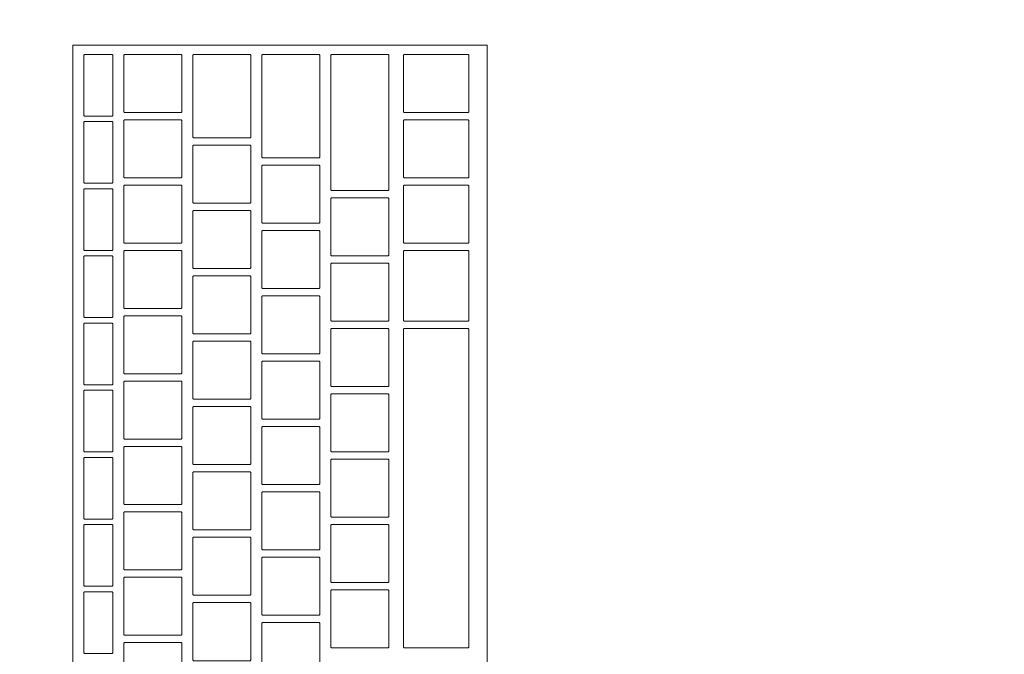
# Model space of a CAD drawing. Header units: metres. Extents: x -3.6 to 90.7, y -11.1 to 18.
# Tile 138 of 256: x 11.795 to 12.066, y 1.705 to 1.88. Entities that reach past the tile are written whole.
import ezdxf

# ---------------------------------------------------------------- set-up
doc = ezdxf.new("R2010")
doc.units = ezdxf.units.M
doc.header["$MEASUREMENT"] = 0
doc.linetypes.add('Wipeout_Contour', pattern=[1, 0, -1])
doc.layers.add('152 - Bemaßung_ Beschriftung.Ausbau', color=7, linetype='Continuous')
doc.layers.add('701 - Einrichtung.Möbel', color=7, linetype='Continuous')
doc.styles.add('ERSTELLTER_STIL_2', font='txt')
doc.dimstyles.new('ERSTELLTER_STIL__3', dxfattribs={"dimtxt": 0.1, "dimasz": 0.0532, "dimexe": 0.18, "dimexo": 0.0625, "dimgap": 0, "dimtad": 1, "dimtih": 1, "dimtoh": 1, "dimzin": 0, "dimdsep": 46, "dimtxsty": 'ERSTELLTER_STIL_2', "dimblk": 'ARROWHEAD_2', "dimblk1": 'ARROWHEAD_2', "dimblk2": 'ARROWHEAD_2', "dimcen": 0.09, "dimse1": 1, "dimse2": 1, "dimclrd": 7, "dimclre": 7, "dimclrt": 7, "dimazin": 0, "dimtfac": 1, "dimtdec": 4, "dimtmove": 0, "dimatfit": 3, "dimfxl": 1, "dimtolj": 1, "dimtzin": 0, "dimarcsym": 0})

# ---------------------------------------------------------------- blocks, each defined once
blk = doc.blocks.new('*D424')
at = {"layer": '152 - Bemaßung_ Beschriftung.Ausbau', "color": 7, "linetype": 'Continuous', "lineweight": 5}
for p, q in [((11.42, -4.6125), (11.42, -4.5075)), ((14.85, -4.6125), (14.85, -4.5075)), ((11.44021, -4.525), (11.39979, -4.595)), ((14.87021, -4.525), (14.82979, -4.595)), ((11.42, -4.56), (14.85, -4.56))]:
    blk.add_line(p, q, dxfattribs=at)
at = {"layer": '152 - Bemaßung_ Beschriftung.Ausbau', "color": 7, "lineweight": 5, "char_height": 0.1, "attachment_point": 7, "style": 'ERSTELLTER_STIL_2'}
for s, insert in [('\\A1;{\\pql;\\fArial|b0|i0|c0|p38;15\\fArial|b0|i0|c0|p38;\\A1{\\H.66x;\\S5^  ;}}', (14.62791, -4.54165)), ('\\A1;{\\pql;\\fArial|b0|i0|c0|p38;3,43}', (12.90104, -4.54))]:
    blk.add_mtext(s, dxfattribs=dict(at, insert=insert))
blk = doc.blocks.new('ARROWHEAD_2')
at = {"color": 0, "linetype": 'Continuous', "lineweight": 0}
for p, q in [((-0.3781, -0.655), (0.3781, 0.655)), ((0, 0), (-1, 0))]:
    blk.add_line(p, q, dxfattribs=at)

msp = doc.modelspace()

# ---------------------------------------------------------------- wipeouts: each hides what was drawn before it
at = {"color": 254, "linetype": 'Wipeout_Contour', "lineweight": 0, "ltscale": 76.047278}
msp.add_wipeout([(11.42, 3.00998), (11.42, 1.00998), (12.22, 1.00998), (12.22, 2.20998), (13.62, 2.20998), (13.62, 3.00998)], dxfattribs=at).dxf.layer = '701 - Einrichtung.Möbel'

# ---------------------------------------------------------------- next in the draw order: wipeouts: each hides what was drawn before it
at = {"color": 254, "linetype": 'Wipeout_Contour', "lineweight": 0, "ltscale": 48.016486}
msp.add_wipeout([(11.92391, 1.87312), (11.80991, 1.87312), (11.80991, 1.61112), (11.92391, 1.61112)], dxfattribs=at).dxf.layer = '701 - Einrichtung.Möbel'

# ---------------------------------------------------------------- next in the draw order: linework, layer by layer
at = {"layer": '701 - Einrichtung.Möbel', "color": 7, "linetype": 'Continuous', "lineweight": 5, "flags": 128}
msp.add_lwpolyline([(11.92391, 1.87312), (11.92391, 1.61112), (11.80991, 1.61112), (11.80991, 1.87312)], close=True, dxfattribs=at)

# ---------------------------------------------------------------- next in the draw order: wipeouts: each hides what was drawn before it
at = {"color": 254, "linetype": 'Wipeout_Contour', "lineweight": 0, "ltscale": 107.257962}
msp.add_wipeout([(11.82091, 1.86212), (11.82091, 1.87042), (11.82071, 1.87062), (11.81311, 1.87062), (11.81291, 1.87042), (11.81291, 1.85382), (11.81311, 1.85362), (11.82071, 1.85362), (11.82091, 1.85382)], dxfattribs=at).dxf.layer = '701 - Einrichtung.Möbel'
at = {"color": 254, "linetype": 'Wipeout_Contour', "lineweight": 0, "ltscale": 107.395572}
msp.add_wipeout([(11.83991, 1.86262), (11.83991, 1.87042), (11.83971, 1.87062), (11.82411, 1.87062), (11.82391, 1.87042), (11.82391, 1.85482), (11.82411, 1.85462), (11.83971, 1.85462), (11.83991, 1.85482)], dxfattribs=at).dxf.layer = '701 - Einrichtung.Möbel'
at = {"color": 254, "linetype": 'Wipeout_Contour', "lineweight": 0, "ltscale": 107.560698}
msp.add_wipeout([(11.85891, 1.85912), (11.85891, 1.87042), (11.85871, 1.87062), (11.84311, 1.87062), (11.84291, 1.87042), (11.84291, 1.84782), (11.84311, 1.84762), (11.85871, 1.84762), (11.85891, 1.84782)], dxfattribs=at).dxf.layer = '701 - Einrichtung.Möbel'
at = {"color": 254, "linetype": 'Wipeout_Contour', "lineweight": 0, "ltscale": 107.726428}
msp.add_wipeout([(11.87791, 1.85637), (11.87791, 1.87042), (11.87771, 1.87062), (11.86211, 1.87062), (11.86191, 1.87042), (11.86191, 1.84232), (11.86211, 1.84212), (11.87771, 1.84212), (11.87791, 1.84232)], dxfattribs=at).dxf.layer = '701 - Einrichtung.Möbel'
at = {"color": 254, "linetype": 'Wipeout_Contour', "lineweight": 0, "ltscale": 107.890087}
msp.add_wipeout([(11.89691, 1.85187), (11.89691, 1.87042), (11.89671, 1.87062), (11.88111, 1.87062), (11.88091, 1.87042), (11.88091, 1.83332), (11.88111, 1.83312), (11.89671, 1.83312), (11.89691, 1.83332)], dxfattribs=at).dxf.layer = '701 - Einrichtung.Möbel'
at = {"color": 254, "linetype": 'Wipeout_Contour', "lineweight": 0, "ltscale": 108.089442}
msp.add_wipeout([(11.91891, 1.86262), (11.91891, 1.87042), (11.91871, 1.87062), (11.90111, 1.87062), (11.90091, 1.87042), (11.90091, 1.85482), (11.90111, 1.85462), (11.91871, 1.85462), (11.91891, 1.85482)], dxfattribs=at).dxf.layer = '701 - Einrichtung.Möbel'
at = {"color": 254, "linetype": 'Wipeout_Contour', "lineweight": 0, "ltscale": 107.232073}
msp.add_wipeout([(11.82091, 1.84362), (11.82091, 1.85192), (11.82071, 1.85212), (11.81311, 1.85212), (11.81291, 1.85192), (11.81291, 1.83532), (11.81311, 1.83512), (11.82071, 1.83512), (11.82091, 1.83532)], dxfattribs=at).dxf.layer = '701 - Einrichtung.Möbel'
at = {"color": 254, "linetype": 'Wipeout_Contour', "lineweight": 0, "ltscale": 107.370405}
msp.add_wipeout([(11.83991, 1.84462), (11.83991, 1.85242), (11.83971, 1.85262), (11.82411, 1.85262), (11.82391, 1.85242), (11.82391, 1.83682), (11.82411, 1.83662), (11.83971, 1.83662), (11.83991, 1.83682)], dxfattribs=at).dxf.layer = '701 - Einrichtung.Möbel'
at = {"color": 254, "linetype": 'Wipeout_Contour', "lineweight": 0, "ltscale": 108.064437}
msp.add_wipeout([(11.91891, 1.84462), (11.91891, 1.85242), (11.91871, 1.85262), (11.90111, 1.85262), (11.90091, 1.85242), (11.90091, 1.83682), (11.90111, 1.83662), (11.91871, 1.83662), (11.91891, 1.83682)], dxfattribs=at).dxf.layer = '701 - Einrichtung.Möbel'
at = {"color": 254, "linetype": 'Wipeout_Contour', "lineweight": 0, "ltscale": 107.529512}
msp.add_wipeout([(11.85891, 1.83762), (11.85891, 1.84542), (11.85871, 1.84562), (11.84311, 1.84562), (11.84291, 1.84542), (11.84291, 1.82982), (11.84311, 1.82962), (11.85871, 1.82962), (11.85891, 1.82982)], dxfattribs=at).dxf.layer = '701 - Einrichtung.Möbel'
at = {"color": 254, "linetype": 'Wipeout_Contour', "lineweight": 0, "ltscale": 107.690758}
msp.add_wipeout([(11.87791, 1.83212), (11.87791, 1.83992), (11.87771, 1.84012), (11.86211, 1.84012), (11.86191, 1.83992), (11.86191, 1.82432), (11.86211, 1.82412), (11.87771, 1.82412), (11.87791, 1.82432)], dxfattribs=at).dxf.layer = '701 - Einrichtung.Möbel'
at = {"color": 254, "linetype": 'Wipeout_Contour', "lineweight": 0, "ltscale": 107.206437}
msp.add_wipeout([(11.82091, 1.82512), (11.82091, 1.83342), (11.82071, 1.83362), (11.81311, 1.83362), (11.81291, 1.83342), (11.81291, 1.81682), (11.81311, 1.81662), (11.82071, 1.81662), (11.82091, 1.81682)], dxfattribs=at).dxf.layer = '701 - Einrichtung.Möbel'
at = {"color": 254, "linetype": 'Wipeout_Contour', "lineweight": 0, "ltscale": 107.345477}
msp.add_wipeout([(11.83991, 1.82662), (11.83991, 1.83442), (11.83971, 1.83462), (11.82411, 1.83462), (11.82391, 1.83442), (11.82391, 1.81882), (11.82411, 1.81862), (11.83971, 1.81862), (11.83991, 1.81882)], dxfattribs=at).dxf.layer = '701 - Einrichtung.Möbel'
at = {"color": 254, "linetype": 'Wipeout_Contour', "lineweight": 0, "ltscale": 108.03967}
msp.add_wipeout([(11.91891, 1.82662), (11.91891, 1.83442), (11.91871, 1.83462), (11.90111, 1.83462), (11.90091, 1.83442), (11.90091, 1.81882), (11.90111, 1.81862), (11.91871, 1.81862), (11.91891, 1.81882)], dxfattribs=at).dxf.layer = '701 - Einrichtung.Möbel'
at = {"color": 254, "linetype": 'Wipeout_Contour', "lineweight": 0, "ltscale": 107.847259}
msp.add_wipeout([(11.89691, 1.82312), (11.89691, 1.83092), (11.89671, 1.83112), (11.88111, 1.83112), (11.88091, 1.83092), (11.88091, 1.81532), (11.88111, 1.81512), (11.89671, 1.81512), (11.89691, 1.81532)], dxfattribs=at).dxf.layer = '701 - Einrichtung.Möbel'
at = {"color": 254, "linetype": 'Wipeout_Contour', "lineweight": 0, "ltscale": 107.504716}
msp.add_wipeout([(11.85891, 1.81962), (11.85891, 1.82742), (11.85871, 1.82762), (11.84311, 1.82762), (11.84291, 1.82742), (11.84291, 1.81182), (11.84311, 1.81162), (11.85871, 1.81162), (11.85891, 1.81182)], dxfattribs=at).dxf.layer = '701 - Einrichtung.Möbel'
at = {"color": 254, "linetype": 'Wipeout_Contour', "lineweight": 0, "ltscale": 107.666073}
msp.add_wipeout([(11.87791, 1.81412), (11.87791, 1.82192), (11.87771, 1.82212), (11.86211, 1.82212), (11.86191, 1.82192), (11.86191, 1.80632), (11.86211, 1.80612), (11.87771, 1.80612), (11.87791, 1.80632)], dxfattribs=at).dxf.layer = '701 - Einrichtung.Möbel'
at = {"color": 254, "linetype": 'Wipeout_Contour', "lineweight": 0, "ltscale": 107.320788}
msp.add_wipeout([(11.83991, 1.80862), (11.83991, 1.81642), (11.83971, 1.81662), (11.82411, 1.81662), (11.82391, 1.81642), (11.82391, 1.80082), (11.82411, 1.80062), (11.83971, 1.80062), (11.83991, 1.80082)], dxfattribs=at).dxf.layer = '701 - Einrichtung.Möbel'
at = {"color": 254, "linetype": 'Wipeout_Contour', "lineweight": 0, "ltscale": 108.013448}
msp.add_wipeout([(11.91891, 1.80687), (11.91891, 1.81642), (11.91871, 1.81662), (11.90111, 1.81662), (11.90091, 1.81642), (11.90091, 1.79732), (11.90111, 1.79712), (11.91871, 1.79712), (11.91891, 1.79732)], dxfattribs=at).dxf.layer = '701 - Einrichtung.Möbel'
at = {"color": 254, "linetype": 'Wipeout_Contour', "lineweight": 0, "ltscale": 107.181053}
msp.add_wipeout([(11.82091, 1.80662), (11.82091, 1.81492), (11.82071, 1.81512), (11.81311, 1.81512), (11.81291, 1.81492), (11.81291, 1.79832), (11.81311, 1.79812), (11.82071, 1.79812), (11.82091, 1.79832)], dxfattribs=at).dxf.layer = '701 - Einrichtung.Möbel'
at = {"color": 254, "linetype": 'Wipeout_Contour', "lineweight": 0, "ltscale": 107.822732}
msp.add_wipeout([(11.89691, 1.80512), (11.89691, 1.81292), (11.89671, 1.81312), (11.88111, 1.81312), (11.88091, 1.81292), (11.88091, 1.79732), (11.88111, 1.79712), (11.89671, 1.79712), (11.89691, 1.79732)], dxfattribs=at).dxf.layer = '701 - Einrichtung.Möbel'
at = {"color": 254, "linetype": 'Wipeout_Contour', "lineweight": 0, "ltscale": 107.480158}
msp.add_wipeout([(11.85891, 1.80162), (11.85891, 1.80942), (11.85871, 1.80962), (11.84311, 1.80962), (11.84291, 1.80942), (11.84291, 1.79382), (11.84311, 1.79362), (11.85871, 1.79362), (11.85891, 1.79382)], dxfattribs=at).dxf.layer = '701 - Einrichtung.Möbel'
at = {"color": 254, "linetype": 'Wipeout_Contour', "lineweight": 0, "ltscale": 107.641627}
msp.add_wipeout([(11.87791, 1.79612), (11.87791, 1.80392), (11.87771, 1.80412), (11.86211, 1.80412), (11.86191, 1.80392), (11.86191, 1.78832), (11.86211, 1.78812), (11.87771, 1.78812), (11.87791, 1.78832)], dxfattribs=at).dxf.layer = '701 - Einrichtung.Möbel'
at = {"color": 254, "linetype": 'Wipeout_Contour', "lineweight": 0, "ltscale": 107.296338}
msp.add_wipeout([(11.83991, 1.79062), (11.83991, 1.79842), (11.83971, 1.79862), (11.82411, 1.79862), (11.82391, 1.79842), (11.82391, 1.78282), (11.82411, 1.78262), (11.83971, 1.78262), (11.83991, 1.78282)], dxfattribs=at).dxf.layer = '701 - Einrichtung.Möbel'
at = {"color": 254, "linetype": 'Wipeout_Contour', "lineweight": 0, "ltscale": 107.155922}
msp.add_wipeout([(11.82091, 1.78812), (11.82091, 1.79642), (11.82071, 1.79662), (11.81311, 1.79662), (11.81291, 1.79642), (11.81291, 1.77982), (11.81311, 1.77962), (11.82071, 1.77962), (11.82091, 1.77982)], dxfattribs=at).dxf.layer = '701 - Einrichtung.Möbel'
at = {"color": 254, "linetype": 'Wipeout_Contour', "lineweight": 0, "ltscale": 107.798443}
msp.add_wipeout([(11.89691, 1.78712), (11.89691, 1.79492), (11.89671, 1.79512), (11.88111, 1.79512), (11.88091, 1.79492), (11.88091, 1.77932), (11.88111, 1.77912), (11.89671, 1.77912), (11.89691, 1.77932)], dxfattribs=at).dxf.layer = '701 - Einrichtung.Möbel'
at = {"color": 254, "linetype": 'Wipeout_Contour', "lineweight": 0, "ltscale": 107.947127}
msp.add_wipeout([(11.91891, 1.75112), (11.91891, 1.79492), (11.91871, 1.79512), (11.90111, 1.79512), (11.90091, 1.79492), (11.90091, 1.70732), (11.90111, 1.70712), (11.91871, 1.70712), (11.91891, 1.70732)], dxfattribs=at).dxf.layer = '701 - Einrichtung.Möbel'
at = {"color": 254, "linetype": 'Wipeout_Contour', "lineweight": 0, "ltscale": 107.455839}
msp.add_wipeout([(11.85891, 1.78362), (11.85891, 1.79142), (11.85871, 1.79162), (11.84311, 1.79162), (11.84291, 1.79142), (11.84291, 1.77582), (11.84311, 1.77562), (11.85871, 1.77562), (11.85891, 1.77582)], dxfattribs=at).dxf.layer = '701 - Einrichtung.Möbel'
at = {"color": 254, "linetype": 'Wipeout_Contour', "lineweight": 0, "ltscale": 107.617419}
msp.add_wipeout([(11.87791, 1.77812), (11.87791, 1.78592), (11.87771, 1.78612), (11.86211, 1.78612), (11.86191, 1.78592), (11.86191, 1.77032), (11.86211, 1.77012), (11.87771, 1.77012), (11.87791, 1.77032)], dxfattribs=at).dxf.layer = '701 - Einrichtung.Möbel'
at = {"color": 254, "linetype": 'Wipeout_Contour', "lineweight": 0, "ltscale": 107.272127}
msp.add_wipeout([(11.83991, 1.77262), (11.83991, 1.78042), (11.83971, 1.78062), (11.82411, 1.78062), (11.82391, 1.78042), (11.82391, 1.76482), (11.82411, 1.76462), (11.83971, 1.76462), (11.83991, 1.76482)], dxfattribs=at).dxf.layer = '701 - Einrichtung.Möbel'
at = {"color": 254, "linetype": 'Wipeout_Contour', "lineweight": 0, "ltscale": 107.131044}
msp.add_wipeout([(11.82091, 1.76962), (11.82091, 1.77792), (11.82071, 1.77812), (11.81311, 1.77812), (11.81291, 1.77792), (11.81291, 1.76132), (11.81311, 1.76112), (11.82071, 1.76112), (11.82091, 1.76132)], dxfattribs=at).dxf.layer = '701 - Einrichtung.Möbel'
at = {"color": 254, "linetype": 'Wipeout_Contour', "lineweight": 0, "ltscale": 107.774392}
msp.add_wipeout([(11.89691, 1.76912), (11.89691, 1.77692), (11.89671, 1.77712), (11.88111, 1.77712), (11.88091, 1.77692), (11.88091, 1.76132), (11.88111, 1.76112), (11.89671, 1.76112), (11.89691, 1.76132)], dxfattribs=at).dxf.layer = '701 - Einrichtung.Möbel'
at = {"color": 254, "linetype": 'Wipeout_Contour', "lineweight": 0, "ltscale": 107.431759}
msp.add_wipeout([(11.85891, 1.76562), (11.85891, 1.77342), (11.85871, 1.77362), (11.84311, 1.77362), (11.84291, 1.77342), (11.84291, 1.75782), (11.84311, 1.75762), (11.85871, 1.75762), (11.85891, 1.75782)], dxfattribs=at).dxf.layer = '701 - Einrichtung.Möbel'
at = {"color": 254, "linetype": 'Wipeout_Contour', "lineweight": 0, "ltscale": 107.593449}
msp.add_wipeout([(11.87791, 1.76012), (11.87791, 1.76792), (11.87771, 1.76812), (11.86211, 1.76812), (11.86191, 1.76792), (11.86191, 1.75232), (11.86211, 1.75212), (11.87771, 1.75212), (11.87791, 1.75232)], dxfattribs=at).dxf.layer = '701 - Einrichtung.Möbel'
at = {"color": 254, "linetype": 'Wipeout_Contour', "lineweight": 0, "ltscale": 107.248155}
msp.add_wipeout([(11.83991, 1.75462), (11.83991, 1.76242), (11.83971, 1.76262), (11.82411, 1.76262), (11.82391, 1.76242), (11.82391, 1.74682), (11.82411, 1.74662), (11.83971, 1.74662), (11.83991, 1.74682)], dxfattribs=at).dxf.layer = '701 - Einrichtung.Möbel'
at = {"color": 254, "linetype": 'Wipeout_Contour', "lineweight": 0, "ltscale": 107.106419}
msp.add_wipeout([(11.82091, 1.75112), (11.82091, 1.75942), (11.82071, 1.75962), (11.81311, 1.75962), (11.81291, 1.75942), (11.81291, 1.74282), (11.81311, 1.74262), (11.82071, 1.74262), (11.82091, 1.74282)], dxfattribs=at).dxf.layer = '701 - Einrichtung.Möbel'
at = {"color": 254, "linetype": 'Wipeout_Contour', "lineweight": 0, "ltscale": 107.75058}
msp.add_wipeout([(11.89691, 1.75112), (11.89691, 1.75892), (11.89671, 1.75912), (11.88111, 1.75912), (11.88091, 1.75892), (11.88091, 1.74332), (11.88111, 1.74312), (11.89671, 1.74312), (11.89691, 1.74332)], dxfattribs=at).dxf.layer = '701 - Einrichtung.Möbel'
at = {"color": 254, "linetype": 'Wipeout_Contour', "lineweight": 0, "ltscale": 107.407917}
msp.add_wipeout([(11.85891, 1.74762), (11.85891, 1.75542), (11.85871, 1.75562), (11.84311, 1.75562), (11.84291, 1.75542), (11.84291, 1.73982), (11.84311, 1.73962), (11.85871, 1.73962), (11.85891, 1.73982)], dxfattribs=at).dxf.layer = '701 - Einrichtung.Möbel'
at = {"color": 254, "linetype": 'Wipeout_Contour', "lineweight": 0, "ltscale": 107.569718}
msp.add_wipeout([(11.87791, 1.74212), (11.87791, 1.74992), (11.87771, 1.75012), (11.86211, 1.75012), (11.86191, 1.74992), (11.86191, 1.73432), (11.86211, 1.73412), (11.87771, 1.73412), (11.87791, 1.73432)], dxfattribs=at).dxf.layer = '701 - Einrichtung.Möbel'
at = {"color": 254, "linetype": 'Wipeout_Contour', "lineweight": 0, "ltscale": 107.224422}
msp.add_wipeout([(11.83991, 1.73662), (11.83991, 1.74442), (11.83971, 1.74462), (11.82411, 1.74462), (11.82391, 1.74442), (11.82391, 1.72882), (11.82411, 1.72862), (11.83971, 1.72862), (11.83991, 1.72882)], dxfattribs=at).dxf.layer = '701 - Einrichtung.Möbel'
at = {"color": 254, "linetype": 'Wipeout_Contour', "lineweight": 0, "ltscale": 107.082047}
msp.add_wipeout([(11.82091, 1.73262), (11.82091, 1.74092), (11.82071, 1.74112), (11.81311, 1.74112), (11.81291, 1.74092), (11.81291, 1.72432), (11.81311, 1.72412), (11.82071, 1.72412), (11.82091, 1.72432)], dxfattribs=at).dxf.layer = '701 - Einrichtung.Möbel'
at = {"color": 254, "linetype": 'Wipeout_Contour', "lineweight": 0, "ltscale": 107.727005}
msp.add_wipeout([(11.89691, 1.73312), (11.89691, 1.74092), (11.89671, 1.74112), (11.88111, 1.74112), (11.88091, 1.74092), (11.88091, 1.72532), (11.88111, 1.72512), (11.89671, 1.72512), (11.89691, 1.72532)], dxfattribs=at).dxf.layer = '701 - Einrichtung.Möbel'
at = {"color": 254, "linetype": 'Wipeout_Contour', "lineweight": 0, "ltscale": 107.384315}
msp.add_wipeout([(11.85891, 1.72962), (11.85891, 1.73742), (11.85871, 1.73762), (11.84311, 1.73762), (11.84291, 1.73742), (11.84291, 1.72182), (11.84311, 1.72162), (11.85871, 1.72162), (11.85891, 1.72182)], dxfattribs=at).dxf.layer = '701 - Einrichtung.Möbel'
at = {"color": 254, "linetype": 'Wipeout_Contour', "lineweight": 0, "ltscale": 107.546226}
msp.add_wipeout([(11.87791, 1.72412), (11.87791, 1.73192), (11.87771, 1.73212), (11.86211, 1.73212), (11.86191, 1.73192), (11.86191, 1.71632), (11.86211, 1.71612), (11.87771, 1.71612), (11.87791, 1.71632)], dxfattribs=at).dxf.layer = '701 - Einrichtung.Möbel'
at = {"color": 254, "linetype": 'Wipeout_Contour', "lineweight": 0, "ltscale": 107.20093}
msp.add_wipeout([(11.83991, 1.71862), (11.83991, 1.72642), (11.83971, 1.72662), (11.82411, 1.72662), (11.82391, 1.72642), (11.82391, 1.71082), (11.82411, 1.71062), (11.83971, 1.71062), (11.83991, 1.71082)], dxfattribs=at).dxf.layer = '701 - Einrichtung.Möbel'
at = {"color": 254, "linetype": 'Wipeout_Contour', "lineweight": 0, "ltscale": 107.057929}
msp.add_wipeout([(11.82091, 1.71412), (11.82091, 1.72242), (11.82071, 1.72262), (11.81311, 1.72262), (11.81291, 1.72242), (11.81291, 1.70582), (11.81311, 1.70562), (11.82071, 1.70562), (11.82091, 1.70582)], dxfattribs=at).dxf.layer = '701 - Einrichtung.Möbel'
at = {"color": 254, "linetype": 'Wipeout_Contour', "lineweight": 0, "ltscale": 107.703669}
msp.add_wipeout([(11.89691, 1.71512), (11.89691, 1.72292), (11.89671, 1.72312), (11.88111, 1.72312), (11.88091, 1.72292), (11.88091, 1.70732), (11.88111, 1.70712), (11.89671, 1.70712), (11.89691, 1.70732)], dxfattribs=at).dxf.layer = '701 - Einrichtung.Möbel'
at = {"color": 254, "linetype": 'Wipeout_Contour', "lineweight": 0, "ltscale": 107.360953}
msp.add_wipeout([(11.85891, 1.71162), (11.85891, 1.71942), (11.85871, 1.71962), (11.84311, 1.71962), (11.84291, 1.71942), (11.84291, 1.70382), (11.84311, 1.70362), (11.85871, 1.70362), (11.85891, 1.70382)], dxfattribs=at).dxf.layer = '701 - Einrichtung.Möbel'
at = {"color": 254, "linetype": 'Wipeout_Contour', "lineweight": 0, "ltscale": 107.522973}
msp.add_wipeout([(11.87791, 1.70612), (11.87791, 1.71392), (11.87771, 1.71412), (11.86211, 1.71412), (11.86191, 1.71392), (11.86191, 1.69832), (11.86211, 1.69812), (11.87771, 1.69812), (11.87791, 1.69832)], dxfattribs=at).dxf.layer = '701 - Einrichtung.Möbel'
at = {"color": 254, "linetype": 'Wipeout_Contour', "lineweight": 0, "ltscale": 107.177676}
msp.add_wipeout([(11.83991, 1.70062), (11.83991, 1.70842), (11.83971, 1.70862), (11.82411, 1.70862), (11.82391, 1.70842), (11.82391, 1.69282), (11.82411, 1.69262), (11.83971, 1.69262), (11.83991, 1.69282)], dxfattribs=at).dxf.layer = '701 - Einrichtung.Möbel'

# ---------------------------------------------------------------- next in the draw order: linework, layer by layer
at = {"layer": '701 - Einrichtung.Möbel', "color": 7, "linetype": 'Continuous', "lineweight": 5, "flags": 128}
for points in [[(11.82091, 1.86212), (11.82091, 1.85382), (11.82071, 1.85362), (11.81311, 1.85362), (11.81291, 1.85382), (11.81291, 1.87042), (11.81311, 1.87062), (11.82071, 1.87062), (11.82091, 1.87042)], [(11.83991, 1.86262), (11.83991, 1.85482), (11.83971, 1.85462), (11.82411, 1.85462), (11.82391, 1.85482), (11.82391, 1.87042), (11.82411, 1.87062), (11.83971, 1.87062), (11.83991, 1.87042)], [(11.85891, 1.85912), (11.85891, 1.84782), (11.85871, 1.84762), (11.84311, 1.84762), (11.84291, 1.84782), (11.84291, 1.87042), (11.84311, 1.87062), (11.85871, 1.87062), (11.85891, 1.87042)], [(11.87791, 1.85637), (11.87791, 1.84232), (11.87771, 1.84212), (11.86211, 1.84212), (11.86191, 1.84232), (11.86191, 1.87042), (11.86211, 1.87062), (11.87771, 1.87062), (11.87791, 1.87042)], [(11.89691, 1.85187), (11.89691, 1.83332), (11.89671, 1.83312), (11.88111, 1.83312), (11.88091, 1.83332), (11.88091, 1.87042), (11.88111, 1.87062), (11.89671, 1.87062), (11.89691, 1.87042)], [(11.91891, 1.86262), (11.91891, 1.85482), (11.91871, 1.85462), (11.90111, 1.85462), (11.90091, 1.85482), (11.90091, 1.87042), (11.90111, 1.87062), (11.91871, 1.87062), (11.91891, 1.87042)], [(11.82091, 1.84362), (11.82091, 1.83532), (11.82071, 1.83512), (11.81311, 1.83512), (11.81291, 1.83532), (11.81291, 1.85192), (11.81311, 1.85212), (11.82071, 1.85212), (11.82091, 1.85192)], [(11.83991, 1.84462), (11.83991, 1.83682), (11.83971, 1.83662), (11.82411, 1.83662), (11.82391, 1.83682), (11.82391, 1.85242), (11.82411, 1.85262), (11.83971, 1.85262), (11.83991, 1.85242)], [(11.91891, 1.84462), (11.91891, 1.83682), (11.91871, 1.83662), (11.90111, 1.83662), (11.90091, 1.83682), (11.90091, 1.85242), (11.90111, 1.85262), (11.91871, 1.85262), (11.91891, 1.85242)], [(11.85891, 1.83762), (11.85891, 1.82982), (11.85871, 1.82962), (11.84311, 1.82962), (11.84291, 1.82982), (11.84291, 1.84542), (11.84311, 1.84562), (11.85871, 1.84562), (11.85891, 1.84542)], [(11.87791, 1.83212), (11.87791, 1.82432), (11.87771, 1.82412), (11.86211, 1.82412), (11.86191, 1.82432), (11.86191, 1.83992), (11.86211, 1.84012), (11.87771, 1.84012), (11.87791, 1.83992)], [(11.82091, 1.82512), (11.82091, 1.81682), (11.82071, 1.81662), (11.81311, 1.81662), (11.81291, 1.81682), (11.81291, 1.83342), (11.81311, 1.83362), (11.82071, 1.83362), (11.82091, 1.83342)], [(11.83991, 1.82662), (11.83991, 1.81882), (11.83971, 1.81862), (11.82411, 1.81862), (11.82391, 1.81882), (11.82391, 1.83442), (11.82411, 1.83462), (11.83971, 1.83462), (11.83991, 1.83442)], [(11.91891, 1.82662), (11.91891, 1.81882), (11.91871, 1.81862), (11.90111, 1.81862), (11.90091, 1.81882), (11.90091, 1.83442), (11.90111, 1.83462), (11.91871, 1.83462), (11.91891, 1.83442)], [(11.89691, 1.82312), (11.89691, 1.81532), (11.89671, 1.81512), (11.88111, 1.81512), (11.88091, 1.81532), (11.88091, 1.83092), (11.88111, 1.83112), (11.89671, 1.83112), (11.89691, 1.83092)], [(11.85891, 1.81962), (11.85891, 1.81182), (11.85871, 1.81162), (11.84311, 1.81162), (11.84291, 1.81182), (11.84291, 1.82742), (11.84311, 1.82762), (11.85871, 1.82762), (11.85891, 1.82742)], [(11.87791, 1.81412), (11.87791, 1.80632), (11.87771, 1.80612), (11.86211, 1.80612), (11.86191, 1.80632), (11.86191, 1.82192), (11.86211, 1.82212), (11.87771, 1.82212), (11.87791, 1.82192)], [(11.83991, 1.80862), (11.83991, 1.80082), (11.83971, 1.80062), (11.82411, 1.80062), (11.82391, 1.80082), (11.82391, 1.81642), (11.82411, 1.81662), (11.83971, 1.81662), (11.83991, 1.81642)], [(11.91891, 1.80687), (11.91891, 1.79732), (11.91871, 1.79712), (11.90111, 1.79712), (11.90091, 1.79732), (11.90091, 1.81642), (11.90111, 1.81662), (11.91871, 1.81662), (11.91891, 1.81642)], [(11.82091, 1.80662), (11.82091, 1.79832), (11.82071, 1.79812), (11.81311, 1.79812), (11.81291, 1.79832), (11.81291, 1.81492), (11.81311, 1.81512), (11.82071, 1.81512), (11.82091, 1.81492)], [(11.89691, 1.80512), (11.89691, 1.79732), (11.89671, 1.79712), (11.88111, 1.79712), (11.88091, 1.79732), (11.88091, 1.81292), (11.88111, 1.81312), (11.89671, 1.81312), (11.89691, 1.81292)], [(11.85891, 1.80162), (11.85891, 1.79382), (11.85871, 1.79362), (11.84311, 1.79362), (11.84291, 1.79382), (11.84291, 1.80942), (11.84311, 1.80962), (11.85871, 1.80962), (11.85891, 1.80942)], [(11.87791, 1.79612), (11.87791, 1.78832), (11.87771, 1.78812), (11.86211, 1.78812), (11.86191, 1.78832), (11.86191, 1.80392), (11.86211, 1.80412), (11.87771, 1.80412), (11.87791, 1.80392)], [(11.83991, 1.79062), (11.83991, 1.78282), (11.83971, 1.78262), (11.82411, 1.78262), (11.82391, 1.78282), (11.82391, 1.79842), (11.82411, 1.79862), (11.83971, 1.79862), (11.83991, 1.79842)], [(11.82091, 1.78812), (11.82091, 1.77982), (11.82071, 1.77962), (11.81311, 1.77962), (11.81291, 1.77982), (11.81291, 1.79642), (11.81311, 1.79662), (11.82071, 1.79662), (11.82091, 1.79642)], [(11.89691, 1.78712), (11.89691, 1.77932), (11.89671, 1.77912), (11.88111, 1.77912), (11.88091, 1.77932), (11.88091, 1.79492), (11.88111, 1.79512), (11.89671, 1.79512), (11.89691, 1.79492)], [(11.91891, 1.75112), (11.91891, 1.70732), (11.91871, 1.70712), (11.90111, 1.70712), (11.90091, 1.70732), (11.90091, 1.79492), (11.90111, 1.79512), (11.91871, 1.79512), (11.91891, 1.79492)], [(11.85891, 1.78362), (11.85891, 1.77582), (11.85871, 1.77562), (11.84311, 1.77562), (11.84291, 1.77582), (11.84291, 1.79142), (11.84311, 1.79162), (11.85871, 1.79162), (11.85891, 1.79142)], [(11.87791, 1.77812), (11.87791, 1.77032), (11.87771, 1.77012), (11.86211, 1.77012), (11.86191, 1.77032), (11.86191, 1.78592), (11.86211, 1.78612), (11.87771, 1.78612), (11.87791, 1.78592)], [(11.83991, 1.77262), (11.83991, 1.76482), (11.83971, 1.76462), (11.82411, 1.76462), (11.82391, 1.76482), (11.82391, 1.78042), (11.82411, 1.78062), (11.83971, 1.78062), (11.83991, 1.78042)], [(11.82091, 1.76962), (11.82091, 1.76132), (11.82071, 1.76112), (11.81311, 1.76112), (11.81291, 1.76132), (11.81291, 1.77792), (11.81311, 1.77812), (11.82071, 1.77812), (11.82091, 1.77792)], [(11.89691, 1.76912), (11.89691, 1.76132), (11.89671, 1.76112), (11.88111, 1.76112), (11.88091, 1.76132), (11.88091, 1.77692), (11.88111, 1.77712), (11.89671, 1.77712), (11.89691, 1.77692)], [(11.85891, 1.76562), (11.85891, 1.75782), (11.85871, 1.75762), (11.84311, 1.75762), (11.84291, 1.75782), (11.84291, 1.77342), (11.84311, 1.77362), (11.85871, 1.77362), (11.85891, 1.77342)], [(11.87791, 1.76012), (11.87791, 1.75232), (11.87771, 1.75212), (11.86211, 1.75212), (11.86191, 1.75232), (11.86191, 1.76792), (11.86211, 1.76812), (11.87771, 1.76812), (11.87791, 1.76792)], [(11.83991, 1.75462), (11.83991, 1.74682), (11.83971, 1.74662), (11.82411, 1.74662), (11.82391, 1.74682), (11.82391, 1.76242), (11.82411, 1.76262), (11.83971, 1.76262), (11.83991, 1.76242)], [(11.82091, 1.75112), (11.82091, 1.74282), (11.82071, 1.74262), (11.81311, 1.74262), (11.81291, 1.74282), (11.81291, 1.75942), (11.81311, 1.75962), (11.82071, 1.75962), (11.82091, 1.75942)], [(11.89691, 1.75112), (11.89691, 1.74332), (11.89671, 1.74312), (11.88111, 1.74312), (11.88091, 1.74332), (11.88091, 1.75892), (11.88111, 1.75912), (11.89671, 1.75912), (11.89691, 1.75892)], [(11.85891, 1.74762), (11.85891, 1.73982), (11.85871, 1.73962), (11.84311, 1.73962), (11.84291, 1.73982), (11.84291, 1.75542), (11.84311, 1.75562), (11.85871, 1.75562), (11.85891, 1.75542)], [(11.87791, 1.74212), (11.87791, 1.73432), (11.87771, 1.73412), (11.86211, 1.73412), (11.86191, 1.73432), (11.86191, 1.74992), (11.86211, 1.75012), (11.87771, 1.75012), (11.87791, 1.74992)], [(11.83991, 1.73662), (11.83991, 1.72882), (11.83971, 1.72862), (11.82411, 1.72862), (11.82391, 1.72882), (11.82391, 1.74442), (11.82411, 1.74462), (11.83971, 1.74462), (11.83991, 1.74442)], [(11.82091, 1.73262), (11.82091, 1.72432), (11.82071, 1.72412), (11.81311, 1.72412), (11.81291, 1.72432), (11.81291, 1.74092), (11.81311, 1.74112), (11.82071, 1.74112), (11.82091, 1.74092)], [(11.89691, 1.73312), (11.89691, 1.72532), (11.89671, 1.72512), (11.88111, 1.72512), (11.88091, 1.72532), (11.88091, 1.74092), (11.88111, 1.74112), (11.89671, 1.74112), (11.89691, 1.74092)], [(11.85891, 1.72962), (11.85891, 1.72182), (11.85871, 1.72162), (11.84311, 1.72162), (11.84291, 1.72182), (11.84291, 1.73742), (11.84311, 1.73762), (11.85871, 1.73762), (11.85891, 1.73742)], [(11.87791, 1.72412), (11.87791, 1.71632), (11.87771, 1.71612), (11.86211, 1.71612), (11.86191, 1.71632), (11.86191, 1.73192), (11.86211, 1.73212), (11.87771, 1.73212), (11.87791, 1.73192)], [(11.83991, 1.71862), (11.83991, 1.71082), (11.83971, 1.71062), (11.82411, 1.71062), (11.82391, 1.71082), (11.82391, 1.72642), (11.82411, 1.72662), (11.83971, 1.72662), (11.83991, 1.72642)], [(11.82091, 1.71412), (11.82091, 1.70582), (11.82071, 1.70562), (11.81311, 1.70562), (11.81291, 1.70582), (11.81291, 1.72242), (11.81311, 1.72262), (11.82071, 1.72262), (11.82091, 1.72242)], [(11.89691, 1.71512), (11.89691, 1.70732), (11.89671, 1.70712), (11.88111, 1.70712), (11.88091, 1.70732), (11.88091, 1.72292), (11.88111, 1.72312), (11.89671, 1.72312), (11.89691, 1.72292)], [(11.85891, 1.71162), (11.85891, 1.70382), (11.85871, 1.70362), (11.84311, 1.70362), (11.84291, 1.70382), (11.84291, 1.71942), (11.84311, 1.71962), (11.85871, 1.71962), (11.85891, 1.71942)], [(11.87791, 1.70612), (11.87791, 1.69832), (11.87771, 1.69812), (11.86211, 1.69812), (11.86191, 1.69832), (11.86191, 1.71392), (11.86211, 1.71412), (11.87771, 1.71412), (11.87791, 1.71392)], [(11.83991, 1.70062), (11.83991, 1.69282), (11.83971, 1.69262), (11.82411, 1.69262), (11.82391, 1.69282), (11.82391, 1.70842), (11.82411, 1.70862), (11.83971, 1.70862), (11.83991, 1.70842)]]:
    msp.add_lwpolyline(points, close=True, dxfattribs=at)

# ---------------------------------------------------------------- next in the draw order: dimensions: what is measured, and where the dimension line sits
at = {"layer": '152 - Bemaßung_ Beschriftung.Ausbau', "color": 7, "linetype": 'Continuous', "lineweight": 5}
dim = msp.add_linear_dim(base=(14.85, -4.56), p1=(11.42, 2.94998), p2=(14.85, 3.25749), dimstyle='ERSTELLTER_STIL__3', dxfattribs=at)
dim.commit()
dim.dimension.update_dxf_attribs({"geometry": '*D424', "text_midpoint": (13.03093, -4.49), "dimtype": 160})

doc.saveas('drawing.dxf')
